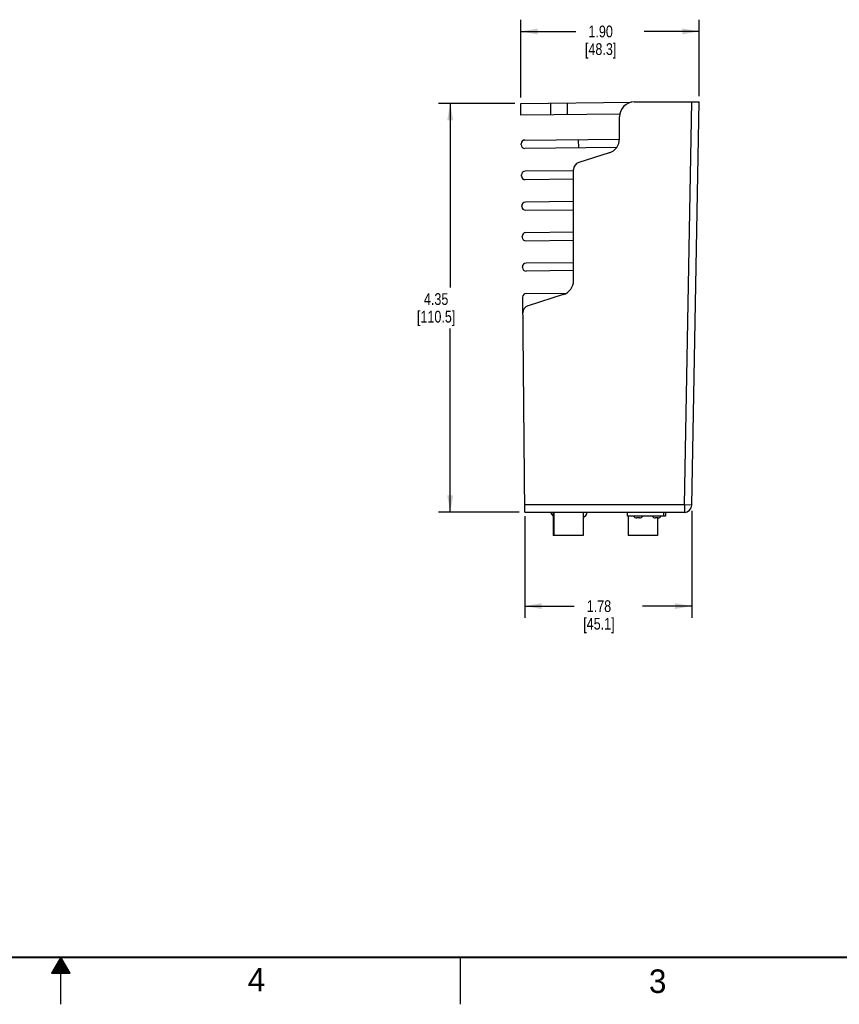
# Model space of a CAD drawing. Header units: inches. Extents: x 0 to 34, y 0 to 22.
# Tile 2 of 11: x 16.6 to 25.3, y 0 to 10.5. Entities that reach past the tile are written whole.
import ezdxf

# ---------------------------------------------------------------- set-up
doc = ezdxf.new("R2010")
doc.units = ezdxf.units.IN
doc.header["$LTSCALE"] = 1.87
doc.header["$MEASUREMENT"] = 0
doc.layers.get('0').update_dxf_attribs({"linetype": 'CONTINUOUS'})
doc.layers.add('DIMENSIONS', color=7, linetype='CONTINUOUS')
doc.styles.get("Standard").update_dxf_attribs({"font": 'txt', "width": 0.8})
doc.styles.add('TEXTSTYLE_2', font='txt')
doc.dimstyles.new('DIMSTYLE_1', dxfattribs={"dimtxt": 0.125, "dimasz": 0.18, "dimexe": 0.18, "dimexo": 0.0625, "dimgap": 0.09, "dimtad": 0, "dimtih": 1, "dimtoh": 1, "dimzin": 4, "dimdsep": 46, "dimtxsty": 'STANDARD', "dimblk": '_FILLED', "dimblk1": '_FILLED', "dimblk2": '_FILLED', "dimcen": 0.09, "dimadec": 0, "dimazin": 0, "dimtp": 0.01, "dimtm": 0.01, "dimtfac": 1, "dimtofl": 0, "dimtmove": 0, "dimatfit": 3, "dimldrblk": '_FILLED', "dimfxl": 1, "dimtolj": 1, "dimtzin": 4, "dimarcsym": 0})

# ---------------------------------------------------------------- blocks, each defined once
blk = doc.blocks.new('_FILLED')
at = {"color": 0, "linetype": 'BYBLOCK'}
blk.add_solid([(0, 0), (-1, 0.174), (-1, -0.174)], dxfattribs=at)
blk = doc.blocks.new('*D2')
at = {"layer": 'DIMENSIONS', "color": 2, "linetype": 'CONTINUOUS'}
for p, q in [((21.892, 9.65), (21.892, 10.479)), ((23.792, 9.666), (23.792, 10.479)), ((21.892, 10.354), (22.479, 10.354)), ((23.792, 10.354), (23.204, 10.354))]:
    blk.add_line(p, q, dxfattribs=at)
at = {"layer": 'DIMENSIONS', "color": 2, "linetype": 'CONTINUOUS', "xscale": 0.18, "yscale": 0.18, "zscale": 0.18, "rotation": 180}
blk.add_blockref('_FILLED', (21.892, 10.354), dxfattribs=at)
at = {"layer": 'DIMENSIONS', "color": 2, "linetype": 'CONTINUOUS', "xscale": 0.18, "yscale": 0.18, "zscale": 0.18}
blk.add_blockref('_FILLED', (23.792, 10.354), dxfattribs=at)
at = {"layer": 'DIMENSIONS', "color": 2, "linetype": 'CONTINUOUS', "insert": (22.742, 10.416), "char_height": 0.125, "width": 0.6, "attachment_point": 2, "line_spacing_factor": 0.9}
blk.add_mtext('1.90\\P[48.3]', dxfattribs=at)
blk = doc.blocks.new('*D3')
at = {"layer": 'DIMENSIONS', "color": 2, "linetype": 'CONTINUOUS'}
for p, q in [((23.713, 5.251), (23.713, 4.113)), ((21.936, 5.196), (21.936, 4.113)), ((21.936, 4.238), (22.462, 4.238)), ((23.713, 4.238), (23.187, 4.238))]:
    blk.add_line(p, q, dxfattribs=at)
at = {"layer": 'DIMENSIONS', "color": 2, "linetype": 'CONTINUOUS', "xscale": 0.18, "yscale": 0.18, "zscale": 0.18, "rotation": 180}
blk.add_blockref('_FILLED', (21.936, 4.238), dxfattribs=at)
at = {"layer": 'DIMENSIONS', "color": 2, "linetype": 'CONTINUOUS', "xscale": 0.18, "yscale": 0.18, "zscale": 0.18}
blk.add_blockref('_FILLED', (23.713, 4.238), dxfattribs=at)
at = {"layer": 'DIMENSIONS', "color": 2, "linetype": 'CONTINUOUS', "insert": (22.724, 4.3), "char_height": 0.125, "width": 0.6, "attachment_point": 2, "line_spacing_factor": 0.9}
blk.add_mtext('1.78\\P[45.1]', dxfattribs=at)
blk = doc.blocks.new('*D4')
at = {"layer": 'DIMENSIONS', "color": 2, "linetype": 'CONTINUOUS'}
for p, q in [((21.829, 9.588), (21.017, 9.588)), ((21.142, 9.588), (21.142, 7.63)), ((21.142, 5.236), (21.142, 7.193)), ((21.874, 5.236), (21.017, 5.236))]:
    blk.add_line(p, q, dxfattribs=at)
at = {"layer": 'DIMENSIONS', "color": 2, "linetype": 'CONTINUOUS', "xscale": 0.18, "yscale": 0.18, "zscale": 0.18}
for p, rotation in [((21.142, 9.588), 90), ((21.142, 5.236), 270)]:
    blk.add_blockref('_FILLED', p, dxfattribs=dict(at, rotation=rotation))
at = {"layer": 'DIMENSIONS', "color": 2, "linetype": 'CONTINUOUS', "insert": (20.992, 7.568), "char_height": 0.125, "width": 0.7, "attachment_point": 2, "line_spacing_factor": 0.9}
blk.add_mtext('4.35\\P[110.5]', dxfattribs=at)

msp = doc.modelspace()

# ---------------------------------------------------------------- linework, layer by layer
at = {"color": 6, "linetype": 'CONTINUOUS'}
for p, q in [((21.892, 9.588), (23.068, 9.6)), ((21.893, 9.464), (21.892, 9.588)), ((22.214, 9.467), (22.213, 9.591)), ((22.391, 9.469), (22.39, 9.593)), ((23.1, 9.604), (23.792, 9.604)), ((23.634, 5.314), (23.713, 9.604)), ((23.713, 5.313), (23.792, 9.604)), ((22.947, 9.474), (21.893, 9.464)), ((22.943, 9.212), (22.943, 9.446)), ((21.896, 9.147), (21.896, 9.158)), ((21.935, 9.198), (22.943, 9.208)), ((22.911, 9.118), (21.936, 9.108)), ((22.509, 9.113), (22.508, 9.204)), ((22.833, 9.062), (22.509, 8.959)), ((21.9, 8.815), (21.9, 8.827)), ((22.454, 8.872), (21.939, 8.867)), ((22.454, 7.703), (22.454, 8.884)), ((22.454, 8.781), (21.939, 8.776)), ((21.903, 8.49), (21.903, 8.498)), ((22.454, 8.543), (21.942, 8.538)), ((21.943, 8.451), (22.454, 8.456)), ((22.454, 8.218), (21.945, 8.212)), ((21.906, 8.165), (21.906, 8.173)), ((21.946, 8.126), (22.454, 8.131)), ((22.454, 7.892), (21.949, 7.887)), ((22.454, 7.809), (21.949, 7.804)), ((21.952, 7.565), (22.379, 7.57)), ((22.345, 7.553), (21.97, 7.434)), ((21.936, 5.236), (21.913, 7.525)), ((23.634, 5.314), (21.936, 5.314)), ((23.713, 5.313), (23.634, 5.314)), ((23.634, 5.314), (23.634, 5.236)), ((21.936, 5.236), (23.634, 5.236)), ((22.237, 5.236), (22.237, 4.988)), ((22.244, 5.236), (22.244, 4.988)), ((22.555, 5.236), (22.555, 4.988)), ((23.029, 5.196), (23.029, 5.236)), ((23.432, 5.196), (23.029, 5.196)), ((23.036, 5.196), (23.036, 4.988)), ((23.157, 5.177), (23.127, 5.177)), ((23.353, 5.177), (23.324, 5.177)), ((23.347, 5.177), (23.347, 4.988)), ((23.414, 5.196), (23.414, 5.236)), ((23.432, 5.236), (23.432, 5.196)), ((22.555, 4.988), (22.237, 4.988)), ((23.347, 4.988), (23.036, 4.988))]:
    msp.add_line(p, q, dxfattribs=at)
at = {"color": 7, "linetype": 'CONTINUOUS'}
msp.add_line((21.91, 7.843), (21.91, 7.847), dxfattribs=at)
at = {"color": 2, "linetype": 'CONTINUOUS'}
for p, q in [((17, 0.5), (16.902, 0.33)), ((16.954, 0.42), (17.046, 0.42)), ((16.96, 0.43), (17.04, 0.43)), ((16.965, 0.44), (17.035, 0.44)), ((16.971, 0.45), (17.029, 0.45)), ((16.977, 0.46), (17.023, 0.46)), ((16.983, 0.47), (17.017, 0.47)), ((16.988, 0.48), (17.012, 0.48)), ((16.994, 0.49), (17.006, 0.49)), ((17.098, 0.33), (17, 0.5)), ((17, 0), (17, 0.5)), ((21.25, 0), (21.25, 0.5)), ((16.902, 0.33), (17.098, 0.33)), ((16.908, 0.34), (17.092, 0.34)), ((16.913, 0.35), (17.087, 0.35)), ((16.919, 0.36), (17.081, 0.36)), ((16.925, 0.37), (17.075, 0.37)), ((16.931, 0.38), (17.069, 0.38)), ((16.937, 0.39), (17.064, 0.39)), ((16.942, 0.4), (17.058, 0.4)), ((16.948, 0.41), (17.052, 0.41))]:
    msp.add_line(p, q, dxfattribs=at)
at = {"color": 7, "linetype": 'CONTINUOUS', "const_width": 0.02}
msp.add_lwpolyline([(0.5, 0.5), (33.5, 0.5)], dxfattribs=at)
at = {"color": 6, "linetype": 'CONTINUOUS'}
for centre, radius, start, end in [((23.1, 9.446), 0.157, 90, 180), ((21.936, 9.159), 0.0394, 90.5863, 180.5863), ((21.936, 9.147), 0.0394, 180.5863, 270.5863), ((22.786, 9.212), 0.157, 287.6197, 360), ((22.533, 8.884), 0.0787, 107.6197, 180), ((21.939, 8.827), 0.0394, 90.5863, 180.5863), ((21.939, 8.816), 0.0394, 180.5863, 270.5863), ((21.942, 8.498), 0.0394, 90.5863, 180.5863), ((21.942, 8.49), 0.0394, 180.5863, 270.5863), ((21.946, 8.173), 0.0394, 90.5863, 180.5863), ((21.946, 8.165), 0.0394, 180.5863, 270.5863), ((21.949, 7.848), 0.0394, 90.5863, 180.5863), ((21.949, 7.843), 0.0394, 180.5863, 270.5863), ((22.297, 7.703), 0.157, 287.6197, 360), ((21.952, 7.526), 0.0394, 90.5863, 180.5863), ((21.993, 7.359), 0.0787, 107.6197, 180.5863), ((23.634, 5.314), 0.0787, 270, 358.9411), ((22.289, 5.255), 0.0787, 194.5623, 228.3422), ((22.524, 5.255), 0.0787, 293.1379, 345.5063), ((23.127, 5.216), 0.0394, 210.6368, 269.9917), ((23.157, 5.216), 0.0394, 270.0083, 329.3632), ((23.324, 5.216), 0.0394, 210.6368, 269.9917), ((23.353, 5.216), 0.0394, 270.0083, 329.3632)]:
    msp.add_arc(centre, radius, start, end, dxfattribs=at)

# ---------------------------------------------------------------- texts
at = {"color": 2, "linetype": 'CONTINUOUS', "char_height": 0.25, "width": 0.25, "attachment_point": 1, "line_spacing_factor": 0.9, "style": 'TEXTSTYLE_2'}
for s, insert in [('4', (18.988, 0.387)), ('3', (23.256, 0.371))]:
    msp.add_mtext(s, dxfattribs=dict(at, insert=insert))

# ---------------------------------------------------------------- dimensions: what is measured, and where the dimension line sits
at = {"layer": 'DIMENSIONS', "color": 2, "linetype": 'CONTINUOUS'}
for base, p1, p2, angle, picture, middle in [((21.892, 10.354), (23.792, 9.666), (21.892, 9.65), 180, '*D2', (22.717, 10.26)), ((21.142, 9.588), (21.874, 5.236), (21.829, 9.588), 90, '*D4', (21.017, 7.412))]:
    dim = msp.add_linear_dim(base=base, p1=p1, p2=p2, angle=angle, dimstyle='DIMSTYLE_1', dxfattribs=at)
    dim.commit()
    dim.dimension.update_dxf_attribs({"geometry": picture, "text_midpoint": middle, "dimtype": 160})
dim = msp.add_linear_dim(base=(23.713, 4.238), p1=(21.936, 5.196), p2=(23.713, 5.251), dimstyle='DIMSTYLE_1', dxfattribs=at)
dim.commit()
dim.dimension.update_dxf_attribs({"geometry": '*D3', "text_midpoint": (22.699, 4.144), "dimtype": 160})

doc.saveas('drawing.dxf')
